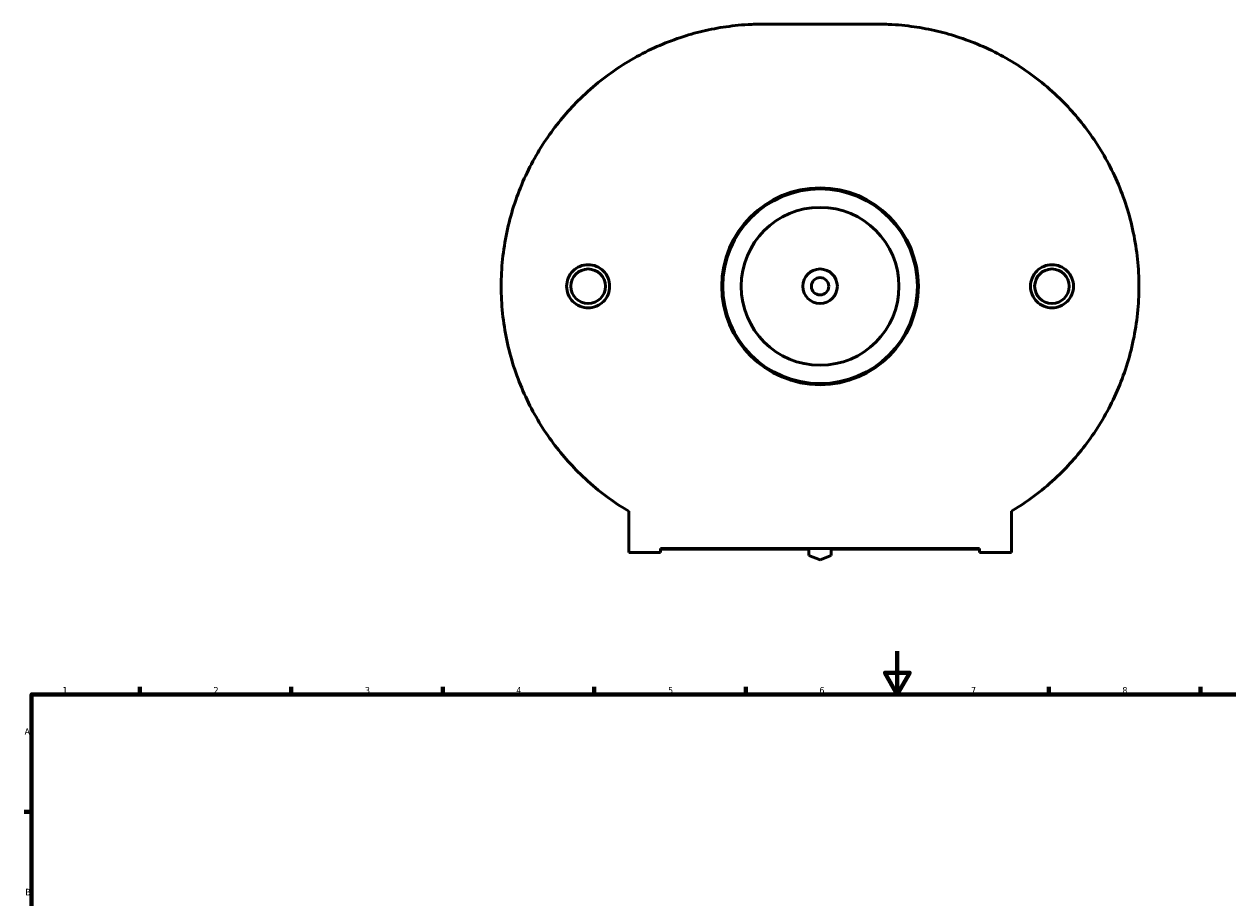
# Model space of a CAD drawing. Header units: millimetres. Extents: x -194 to 1341, y -313 to 884.
# Tile 4 of 6: x 17 to 573, y 480 to 884. Entities that reach past the tile are written whole.
import ezdxf

# ---------------------------------------------------------------- set-up
doc = ezdxf.new("R2010")
doc.units = ezdxf.units.MM
doc.layers.add('Border (ANSI)', color=7, linetype='Continuous', lineweight=70)
doc.layers.add('Visible (ANSI)', color=7, linetype='Continuous', lineweight=50)
doc.styles.add('Note Text (ANSI)', font='tahoma.ttf')

# ---------------------------------------------------------------- blocks, each defined once
blk = doc.blocks.new('Borders Default Border')
at = {"layer": 'Border (ANSI)'}
for p, q in [((70.08, 574), (70.08, 577.45)), ((140.17, 574), (140.17, 577.45)), ((210.25, 574), (210.25, 577.45)), ((280.33, 574), (280.33, 577.45)), ((350.42, 574), (350.42, 577.45)), ((490.58, 574), (490.58, 577.45)), ((560.67, 574), (560.67, 577.45)), ((20, 519.75), (16.55, 519.75))]:
    blk.add_line(p, q, dxfattribs=at)
at = {"layer": 'Border (ANSI)', "flags": 128}
for points in [[(420.5, 594), (420.5, 574), (414.73, 584), (426.27, 584), (420.5, 574)], [(20, 20), (20, 574), (821, 574), (821, 20), (20, 20)]]:
    blk.add_lwpolyline(points, dxfattribs=at)
at = {"layer": 'Border (ANSI)', "char_height": 3.05, "attachment_point": 7, "style": 'Note Text (ANSI)'}
for s, insert in [('1', (34.35, 574.4)), ('2', (104.2, 574.4)), ('3', (174.26, 574.34)), ('4', (244.23, 574.4)), ('5', (314.48, 574.34)), ('6', (384.49, 574.34)), ('7', (454.6, 574.4)), ('8', (524.63, 574.33)), ('A', (16.78, 555.35)), ('B', (17.15, 481.1))]:
    blk.add_mtext(s, dxfattribs=dict(at, insert=insert))

msp = doc.modelspace()

# ---------------------------------------------------------------- linework, layer by layer
at = {"layer": 'Visible (ANSI)'}
for p, q in [((411.029, 883.934), (358.489, 883.934)), ((296.259, 658.665), (296.259, 639.604)), ((473.259, 639.604), (473.259, 658.665)), ((311.009, 641.474), (458.509, 641.474)), ((311.009, 641.474), (311.009, 639.604)), ((311.009, 641.136), (379.563, 641.136)), ((379.563, 641.474), (379.563, 638.291)), ((389.955, 638.291), (389.955, 641.474)), ((389.955, 641.136), (458.509, 641.136)), ((458.509, 639.604), (458.509, 641.474)), ((311.009, 639.604), (296.259, 639.604)), ((379.563, 638.291), (384.759, 636.17)), ((384.759, 636.17), (389.955, 638.291)), ((473.259, 639.604), (458.509, 639.604))]:
    msp.add_line(p, q, dxfattribs=at)
for centre, radius in [((384.759, 762.704), 45.5), ((384.759, 762.704), 45), ((384.759, 762.704), 36.5), ((277.487, 762.704), 8), ((384.759, 762.704), 8), ((492.032, 762.704), 8), ((384.759, 762.704), 4)]:
    msp.add_circle(centre, radius, dxfattribs=at)
for points, knots in [([(237.259, 762.704), (237.259, 771.034), (238.131, 779.442), (241.559, 795.772), (244.113, 803.694), (250.571, 818.523), (254.481, 825.449), (263.15, 837.971), (267.91, 843.569), (278.781, 854.44), (285.357, 859.737), (299.064, 868.686), (306.189, 872.341), (316.875, 876.632), (320.415, 877.858), (327.474, 879.957), (330.992, 880.83), (336.332, 881.906), (338.112, 882.223), (341.73, 882.784), (343.567, 883.027), (347.388, 883.44), (349.363, 883.609), (353.625, 883.855), (355.911, 883.934), (358.489, 883.934)], [22.3734397, 22.3734397, 22.3734397, 22.3734397, 24.8724501, 24.8724501, 27.3714605, 27.3714605, 29.8704709, 29.8704709, 32.3694813, 32.3694813, 35.4638308, 35.4638308, 38.5581804, 38.5581804, 40.1053552, 40.1053552, 41.6525299, 41.6525299, 42.4261173, 42.4261173, 43.1997047, 43.1997047, 43.9732921, 43.9732921, 44.7468795, 44.7468795, 44.7468795, 44.7468795]), ([(411.029, 883.934), (413.608, 883.934), (415.894, 883.855), (420.156, 883.609), (422.131, 883.44), (425.952, 883.027), (427.789, 882.784), (431.407, 882.223), (433.187, 881.906), (438.527, 880.83), (442.044, 879.957), (449.104, 877.858), (452.644, 876.632), (463.329, 872.341), (470.455, 868.686), (484.162, 859.737), (490.738, 854.44), (501.609, 843.569), (506.368, 837.971), (515.038, 825.449), (518.947, 818.523), (525.405, 803.694), (527.96, 795.772), (531.388, 779.442), (532.259, 771.034), (532.259, 762.704)], [-44.7468795, -44.7468795, -44.7468795, -44.7468795, -43.9732921, -43.9732921, -43.1997047, -43.1997047, -42.4261173, -42.4261173, -41.6525299, -41.6525299, -40.1053552, -40.1053552, -38.5581804, -38.5581804, -35.4638308, -35.4638308, -32.3694813, -32.3694813, -29.8704709, -29.8704709, -27.3714605, -27.3714605, -24.8724501, -24.8724501, -22.3734397, -22.3734397, -22.3734397, -22.3734397]), ([(277.487, 752.722), (276.234, 752.722), (274.9, 752.974), (272.446, 753.996), (271.328, 754.766), (269.564, 756.54), (268.801, 757.661), (267.789, 760.118), (267.54, 761.453), (267.54, 763.955), (267.789, 765.29), (268.801, 767.746), (269.564, 768.868), (271.328, 770.642), (272.446, 771.412), (274.9, 772.434), (276.234, 772.686), (278.739, 772.686), (280.074, 772.434), (282.527, 771.412), (283.645, 770.642), (285.409, 768.868), (286.172, 767.746), (287.184, 765.29), (287.433, 763.955), (287.433, 761.453), (287.184, 760.118), (286.172, 757.661), (285.409, 756.54), (283.645, 754.766), (282.527, 753.996), (280.074, 752.974), (278.739, 752.722), (277.487, 752.722)], [0, 0, 0, 0, 0.3756748, 0.3756748, 0.7513496, 0.7513496, 1.1267178, 1.1267178, 1.502086, 1.502086, 1.8774542, 1.8774542, 2.2528224, 2.2528224, 2.6284972, 2.6284972, 3.0041719, 3.0041719, 3.3798467, 3.3798467, 3.7555215, 3.7555215, 4.1308897, 4.1308897, 4.5062579, 4.5062579, 4.8816261, 4.8816261, 5.2569943, 5.2569943, 5.6326691, 5.6326691, 6.0083439, 6.0083439, 6.0083439, 6.0083439]), ([(492.032, 772.686), (493.284, 772.686), (494.619, 772.434), (497.072, 771.412), (498.191, 770.642), (499.954, 768.868), (500.718, 767.746), (501.73, 765.29), (501.979, 763.955), (501.979, 761.453), (501.73, 760.118), (500.718, 757.661), (499.954, 756.54), (498.191, 754.766), (497.072, 753.996), (494.619, 752.974), (493.284, 752.722), (490.78, 752.722), (489.445, 752.974), (486.992, 753.996), (485.873, 754.766), (484.11, 756.54), (483.346, 757.661), (482.334, 760.118), (482.085, 761.453), (482.085, 763.955), (482.334, 765.29), (483.346, 767.746), (484.11, 768.868), (485.873, 770.642), (486.992, 771.412), (489.445, 772.434), (490.78, 772.686), (492.032, 772.686)], [0, 0, 0, 0, 0.3756748, 0.3756748, 0.7513496, 0.7513496, 1.1267178, 1.1267178, 1.502086, 1.502086, 1.8774542, 1.8774542, 2.2528224, 2.2528224, 2.6284972, 2.6284972, 3.0041719, 3.0041719, 3.3798467, 3.3798467, 3.7555215, 3.7555215, 4.1308897, 4.1308897, 4.5062579, 4.5062579, 4.8816261, 4.8816261, 5.2569943, 5.2569943, 5.6326691, 5.6326691, 6.0083439, 6.0083439, 6.0083439, 6.0083439]), ([(296.259, 658.665), (294.901, 659.478), (293.55, 660.322), (285.357, 665.671), (278.781, 670.967), (267.91, 681.838), (263.15, 687.436), (254.481, 699.959), (250.571, 706.885), (244.113, 721.714), (241.559, 729.636), (238.131, 745.965), (237.259, 754.374), (237.259, 762.704)], [8.6781055, 8.6781055, 8.6781055, 8.6781055, 9.2830486, 9.2830486, 12.3773982, 12.3773982, 14.8764086, 14.8764086, 17.375419, 17.375419, 19.8744293, 19.8744293, 22.3734397, 22.3734397, 22.3734397, 22.3734397]), ([(532.259, 762.704), (532.259, 754.374), (531.388, 745.965), (527.96, 729.636), (525.405, 721.714), (518.947, 706.885), (515.038, 699.959), (506.368, 687.436), (501.609, 681.838), (490.738, 670.967), (484.162, 665.671), (475.968, 660.322), (474.618, 659.478), (473.259, 658.665)], [-22.3734397, -22.3734397, -22.3734397, -22.3734397, -19.8744293, -19.8744293, -17.375419, -17.375419, -14.8764086, -14.8764086, -12.3773982, -12.3773982, -9.2830486, -9.2830486, -8.6781055, -8.6781055, -8.6781055, -8.6781055])]:
    msp.add_open_spline(points, degree=3, knots=knots, dxfattribs=at)

# ---------------------------------------------------------------- block references
msp.add_blockref('Borders Default Border', (0, 0))

doc.saveas('drawing.dxf')
